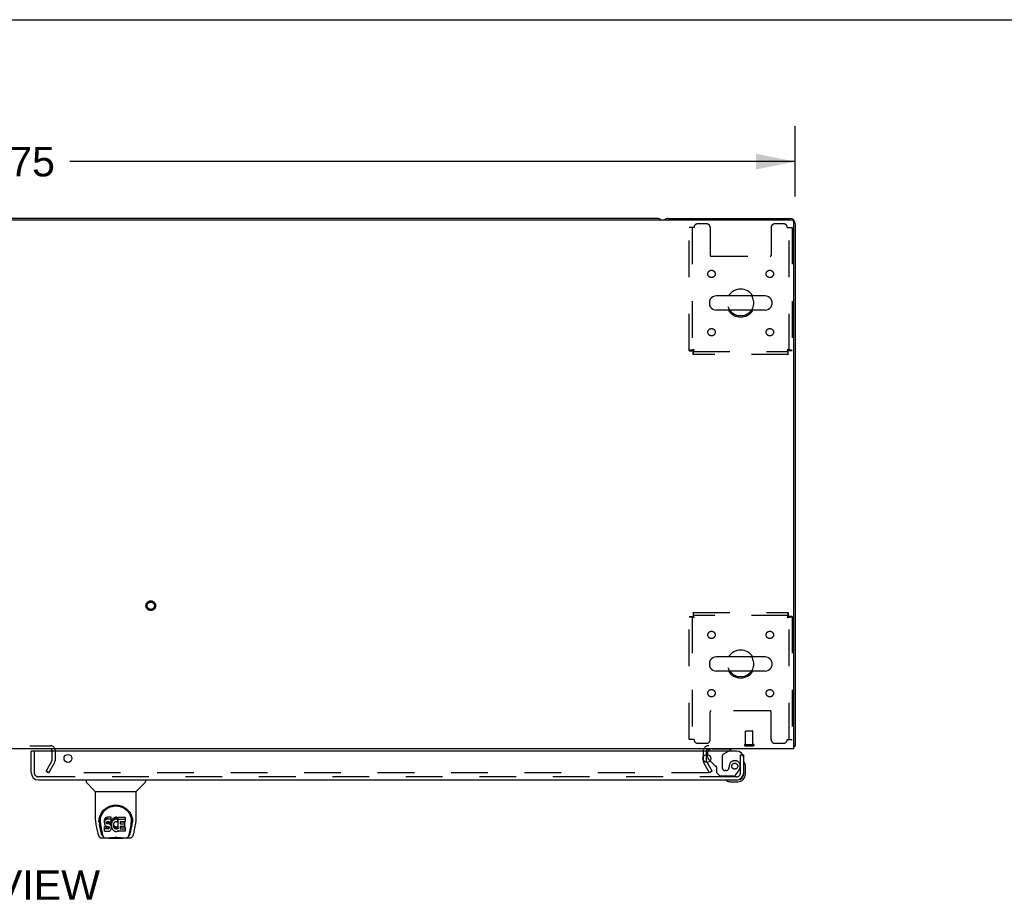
# Model space of a CAD drawing. Header units: inches. Extents: x 0 to 227, y 0 to 147.
# Tile 75 of 83: x 79 to 112, y 117 to 147. Entities that reach past the tile are written whole.
import ezdxf

# ---------------------------------------------------------------- set-up
doc = ezdxf.new("R2010")
doc.units = ezdxf.units.IN
doc.header["$LTSCALE"] = 12.466667
doc.header["$MEASUREMENT"] = 0
doc.linetypes.add('HIDDEN', pattern=[0.2, 0.1, -0.1])
doc.layers.get('0').update_dxf_attribs({"linetype": 'CONTINUOUS'})
for name, color, linetype in [('DEFAULT_2', 8, 'HIDDEN'), ('DIMENSIONS', 7, 'CONTINUOUS'), ('RIGHTHAND_DOOR_ASSEMBLY', 7, 'CONTINUOUS')]:
    doc.layers.add(name, color=color, linetype=linetype)
doc.styles.get("Standard").update_dxf_attribs({"font": 'arial.ttf'})
doc.dimstyles.new('DIMSTYLE_1', dxfattribs={"dimtxt": 1, "dimasz": 1.333333, "dimexe": 0.09, "dimexo": 0.07, "dimgap": 0.0375, "dimtad": 0, "dimtih": 1, "dimtoh": 1, "dimzin": 4, "dimdsep": 46, "dimtxsty": 'Standard', "dimblk": '_FILLED', "dimblk1": '_FILLED', "dimblk2": '_FILLED', "dimcen": 0.09, "dimadec": 3, "dimazin": 1, "dimtfac": 1, "dimtdec": 3, "dimtofl": 0, "dimtmove": 0, "dimatfit": 3, "dimldrblk": '_FILLED', "dimfxl": 0, "dimtolj": 1, "dimtzin": 4, "dimarcsym": 0})

# ---------------------------------------------------------------- blocks, each defined once
blk = doc.blocks.new('_FILLED')
at = {"color": 0, "linetype": 'ByBlock'}
blk.add_solid([(0, 0), (-1, 0.2), (-1, -0.2)], dxfattribs=at)
blk = doc.blocks.new('*D1')
at = {"layer": 'DIMENSIONS', "color": 2, "linetype": 'Continuous'}
for p, q in [((51.397, 140.669), (51.397, 143.049)), ((105.147, 140.669), (105.147, 143.049)), ((51.397, 141.849), (76.025, 141.849)), ((105.147, 141.849), (80.519, 141.849))]:
    blk.add_line(p, q, dxfattribs=at)
at = {"layer": 'DIMENSIONS', "color": 2, "linetype": 'Continuous', "xscale": 1.3333333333, "yscale": 1.3333333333, "zscale": 1.3333333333, "rotation": 180}
blk.add_blockref('_FILLED', (51.397, 141.849), dxfattribs=at)
at = {"layer": 'DIMENSIONS', "color": 2, "linetype": 'Continuous', "xscale": 1.3333333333, "yscale": 1.3333333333, "zscale": 1.3333333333}
blk.add_blockref('_FILLED', (105.147, 141.849), dxfattribs=at)
at = {"layer": 'DIMENSIONS', "color": 2, "linetype": 'Continuous', "insert": (78.272, 142.349), "char_height": 1, "width": 3.49442, "attachment_point": 2, "line_spacing_factor": 0.9}
blk.add_mtext('53.75', dxfattribs=at)

msp = doc.modelspace()

# ---------------------------------------------------------------- linework, layer by layer
at = {"color": 7, "linetype": 'Continuous'}
for p, q in [((0, 146.667), (226.667, 146.667)), ((100.458, 139.925), (56.086, 139.925)), ((102.239, 137.113), (102.239, 136.986)), ((104.125, 137.291), (102.462, 137.291)), ((104.347, 137.113), (104.347, 136.986)), ((104.125, 136.808), (102.462, 136.808)), ((104.125, 125.041), (102.462, 125.041)), ((102.239, 124.863), (102.239, 124.736)), ((104.347, 124.863), (104.347, 124.736)), ((104.125, 124.558), (102.462, 124.558)), ((105.095, 122.029), (105.147, 122.029)), ((105.107, 121.997), (105.095, 122.005))]:
    msp.add_line(p, q, dxfattribs=at)
at = {"color": 3, "linetype": 'Continuous'}
for p, q in [((51.509, 139.873), (105.035, 139.873)), ((100.836, 139.925), (104.958, 139.925)), ((105.095, 121.925), (105.095, 139.813)), ((105.147, 139.736), (105.147, 122.029)), ((105.095, 121.925), (51.449, 121.925)), ((79.918, 121.873), (79.918, 121.846))]:
    msp.add_line(p, q, dxfattribs=at)
for points in [[(105.107, 121.997), (105.108, 121.998), (105.11, 122), (105.113, 122.002), (105.115, 122.004), (105.118, 122.006), (105.121, 122.007), (105.124, 122.009), (105.13, 122.012)], [(105.13, 122.012), (105.133, 122.013), (105.136, 122.015), (105.138, 122.016), (105.14, 122.018), (105.142, 122.019), (105.144, 122.021), (105.145, 122.023), (105.146, 122.024), (105.147, 122.026), (105.147, 122.027), (105.147, 122.029)]]:
    msp.add_lwpolyline(points, dxfattribs=at)
at = {"color": 7, "linetype": 'Continuous'}
for centre, radius, start, end in [((100.458, 139.736), 0.189, 46.5797, 90), ((103.293, 137.05), 0.475, 30.5571, 149.4429), ((102.364, 137.113), 0.125, 146.8152, 180), ((102.462, 137.05), 0.241, 90, 146.8152), ((104.125, 137.05), 0.241, 33.1848, 90), ((104.222, 137.113), 0.125, 0, 33.1848), ((102.364, 136.986), 0.125, 180, 213.1848), ((102.462, 137.05), 0.241, 213.1848, 270), ((103.293, 137.05), 0.475, 210.5571, 329.4429), ((104.125, 137.05), 0.241, 270, 326.8152), ((104.222, 136.986), 0.125, 326.8152, 360), ((102.462, 124.8), 0.241, 90, 146.8152), ((103.293, 124.8), 0.475, 30.5571, 149.4429), ((104.125, 124.8), 0.241, 33.1848, 90), ((102.364, 124.863), 0.125, 146.8152, 180), ((102.364, 124.736), 0.125, 180, 213.1848), ((102.462, 124.8), 0.241, 213.1848, 270), ((104.125, 124.8), 0.241, 270, 326.8152), ((104.222, 124.863), 0.125, 0, 33.1848), ((104.222, 124.736), 0.125, 326.8152, 360), ((103.293, 124.8), 0.475, 210.5571, 329.4429)]:
    msp.add_arc(centre, radius, start, end, dxfattribs=at)
at = {"color": 3, "linetype": 'Continuous'}
for centre, radius, start, end in [((100.836, 139.736), 0.189, 90, 133.513), ((104.958, 139.736), 0.189, 0, 90), ((105.035, 139.813), 0.06, 0, 90), ((104.958, 122.114), 0.189, 316.4873, 321.7194), ((102.211, 121.84), 0.085, 90, 175.9511)]:
    msp.add_arc(centre, radius, start, end, dxfattribs=at)
at = {"layer": 'DEFAULT_2', "color": 8, "linetype": 'HIDDEN'}
for p, q in [((102.137, 139.737), (101.835, 139.737)), ((104.751, 139.737), (104.45, 139.737)), ((101.71, 139.612), (101.543, 139.612)), ((101.543, 135.434), (101.543, 139.612)), ((101.647, 139.612), (101.647, 135.434)), ((102.262, 139.612), (102.262, 138.667)), ((104.325, 139.612), (104.325, 138.667)), ((104.876, 139.612), (105.043, 139.612)), ((104.939, 135.434), (104.939, 139.612)), ((105.043, 139.612), (105.043, 135.434)), ((102.292, 138.637), (104.295, 138.637)), ((101.543, 135.434), (101.647, 135.434)), ((101.677, 135.404), (104.909, 135.404)), ((101.677, 135.3), (101.677, 135.404)), ((104.909, 135.3), (104.909, 135.404)), ((105.043, 135.434), (104.939, 135.434)), ((104.909, 135.3), (101.677, 135.3)), ((101.543, 126.416), (101.647, 126.416)), ((101.543, 122.237), (101.543, 126.416)), ((101.647, 126.416), (101.647, 122.237)), ((101.677, 126.55), (104.909, 126.55)), ((101.677, 126.55), (101.677, 126.446)), ((104.909, 126.446), (101.677, 126.446)), ((104.909, 126.55), (104.909, 126.446)), ((105.043, 126.416), (104.939, 126.416)), ((104.939, 122.237), (104.939, 126.416)), ((105.043, 126.416), (105.043, 122.237)), ((102.262, 122.237), (102.262, 123.182)), ((104.295, 123.212), (102.292, 123.212)), ((104.325, 122.237), (104.325, 123.182)), ((103.461, 122.072), (103.461, 122.519)), ((103.471, 122.529), (103.699, 122.529)), ((103.709, 122.072), (103.709, 122.519)), ((76.676, 122.029), (79.868, 122.029)), ((101.71, 122.237), (101.543, 122.237)), ((101.835, 122.112), (102.137, 122.112)), ((103.443, 122.072), (103.727, 122.072)), ((103.443, 122.029), (103.727, 122.029)), ((104.45, 122.112), (104.751, 122.112)), ((104.876, 122.237), (105.043, 122.237)), ((79.918, 121.846), (79.918, 121.52)), ((79.918, 121.84), (79.918, 121.52)), ((80.022, 121.875), (80.022, 121.52)), ((102.022, 121.84), (102.022, 121.52)), ((102.126, 121.84), (102.126, 121.52)), ((79.718, 121.164), (79.914, 121.504)), ((79.808, 121.112), (80.004, 121.452)), ((102.237, 121.112), (102.041, 121.452)), ((102.327, 121.164), (102.131, 121.504)), ((79.808, 121.112), (79.718, 121.164)), ((102.191, 121.112), (79.741, 121.112)), ((102.327, 121.164), (102.237, 121.112))]:
    msp.add_line(p, q, dxfattribs=at)
for points in [[(101.71, 135.467), (101.692, 135.464), (101.673, 135.462), (101.655, 135.46), (101.638, 135.457), (101.621, 135.455), (101.606, 135.452), (101.592, 135.45), (101.58, 135.448), (101.569, 135.445), (101.56, 135.443), (101.553, 135.441), (101.547, 135.438), (101.544, 135.436), (101.543, 135.434)], [(101.71, 135.467), (101.703, 135.464), (101.696, 135.462), (101.689, 135.46), (101.683, 135.457), (101.677, 135.455), (101.671, 135.452), (101.666, 135.45), (101.661, 135.448), (101.657, 135.445), (101.654, 135.443), (101.651, 135.441), (101.649, 135.438), (101.648, 135.436), (101.647, 135.434)], [(101.677, 135.3), (101.68, 135.301), (101.682, 135.304), (101.684, 135.309), (101.687, 135.316), (101.689, 135.325), (101.691, 135.336), (101.694, 135.349), (101.696, 135.362), (101.698, 135.378), (101.701, 135.394), (101.703, 135.411), (101.706, 135.429), (101.708, 135.448), (101.71, 135.467)], [(101.677, 135.404), (101.68, 135.404), (101.682, 135.405), (101.684, 135.407), (101.687, 135.41), (101.689, 135.413), (101.691, 135.417), (101.694, 135.422), (101.696, 135.427), (101.698, 135.433), (101.701, 135.439), (101.703, 135.446), (101.706, 135.453), (101.708, 135.46), (101.71, 135.467)], [(105.043, 135.434), (105.042, 135.436), (105.039, 135.438), (105.034, 135.441), (105.027, 135.443), (105.018, 135.445), (105.007, 135.448), (104.994, 135.45), (104.98, 135.452), (104.965, 135.455), (104.949, 135.457), (104.931, 135.46), (104.913, 135.462), (104.895, 135.464), (104.876, 135.467)], [(104.876, 135.467), (104.879, 135.46), (104.881, 135.453), (104.883, 135.446), (104.886, 135.439), (104.888, 135.433), (104.89, 135.427), (104.893, 135.422), (104.895, 135.417), (104.897, 135.413), (104.9, 135.41), (104.902, 135.407), (104.905, 135.405), (104.907, 135.404), (104.909, 135.404)], [(104.939, 135.434), (104.939, 135.436), (104.938, 135.438), (104.936, 135.441), (104.933, 135.443), (104.93, 135.445), (104.926, 135.448), (104.921, 135.45), (104.916, 135.452), (104.91, 135.455), (104.904, 135.457), (104.897, 135.46), (104.89, 135.462), (104.883, 135.464), (104.876, 135.467)], [(104.876, 135.467), (104.879, 135.448), (104.881, 135.429), (104.883, 135.411), (104.886, 135.394), (104.888, 135.378), (104.89, 135.362), (104.893, 135.349), (104.895, 135.336), (104.897, 135.325), (104.9, 135.316), (104.902, 135.309), (104.905, 135.304), (104.907, 135.301), (104.909, 135.3)], [(101.543, 126.416), (101.544, 126.413), (101.547, 126.411), (101.553, 126.409), (101.56, 126.406), (101.569, 126.404), (101.58, 126.401), (101.592, 126.399), (101.606, 126.397), (101.621, 126.394), (101.638, 126.392), (101.655, 126.39), (101.673, 126.387), (101.692, 126.385), (101.71, 126.383)], [(101.647, 126.416), (101.648, 126.413), (101.649, 126.411), (101.651, 126.409), (101.654, 126.406), (101.657, 126.404), (101.661, 126.401), (101.666, 126.399), (101.671, 126.397), (101.677, 126.394), (101.683, 126.392), (101.689, 126.39), (101.696, 126.387), (101.703, 126.385), (101.71, 126.383)], [(101.71, 126.383), (101.708, 126.401), (101.706, 126.42), (101.703, 126.438), (101.701, 126.455), (101.698, 126.471), (101.696, 126.487), (101.694, 126.501), (101.691, 126.513), (101.689, 126.524), (101.687, 126.533), (101.684, 126.54), (101.682, 126.545), (101.68, 126.549), (101.677, 126.55)], [(101.71, 126.383), (101.708, 126.39), (101.706, 126.397), (101.703, 126.403), (101.701, 126.41), (101.698, 126.416), (101.696, 126.422), (101.694, 126.427), (101.691, 126.432), (101.689, 126.436), (101.687, 126.439), (101.684, 126.442), (101.682, 126.444), (101.68, 126.445), (101.677, 126.446)], [(104.909, 126.55), (104.907, 126.549), (104.905, 126.545), (104.902, 126.54), (104.9, 126.533), (104.897, 126.524), (104.895, 126.513), (104.893, 126.501), (104.89, 126.487), (104.888, 126.471), (104.886, 126.455), (104.883, 126.438), (104.881, 126.42), (104.879, 126.401), (104.876, 126.383)], [(104.909, 126.446), (104.907, 126.445), (104.905, 126.444), (104.902, 126.442), (104.9, 126.439), (104.897, 126.436), (104.895, 126.432), (104.893, 126.427), (104.89, 126.422), (104.888, 126.416), (104.886, 126.41), (104.883, 126.403), (104.881, 126.397), (104.879, 126.39), (104.876, 126.383)], [(104.876, 126.383), (104.895, 126.385), (104.913, 126.387), (104.931, 126.39), (104.949, 126.392), (104.965, 126.394), (104.98, 126.397), (104.994, 126.399), (105.007, 126.401), (105.018, 126.404), (105.027, 126.406), (105.034, 126.409), (105.039, 126.411), (105.042, 126.413), (105.043, 126.416)], [(104.876, 126.383), (104.883, 126.385), (104.89, 126.387), (104.897, 126.39), (104.904, 126.392), (104.91, 126.394), (104.916, 126.397), (104.921, 126.399), (104.926, 126.401), (104.93, 126.404), (104.933, 126.406), (104.936, 126.409), (104.938, 126.411), (104.939, 126.413), (104.939, 126.416)], [(102.211, 121.129), (102.211, 121.129), (102.211, 121.127), (102.21, 121.125), (102.21, 121.123), (102.209, 121.122), (102.208, 121.12), (102.207, 121.119), (102.205, 121.118), (102.204, 121.116), (102.202, 121.115), (102.2, 121.114), (102.199, 121.113), (102.197, 121.113), (102.195, 121.112), (102.193, 121.112), (102.191, 121.112)], [(102.209, 121.137), (102.209, 121.136), (102.21, 121.134), (102.21, 121.132), (102.211, 121.13), (102.211, 121.129)]]:
    msp.add_lwpolyline(points, dxfattribs=at)
for centre, radius in [((102.304, 138.039), 0.125), ((104.283, 138.039), 0.125), ((103.293, 137.05), 0.438), ((102.304, 136.06), 0.125), ((104.283, 136.06), 0.125), ((83.272, 126.779), 0.164), ((83.272, 126.779), 0.124), ((102.304, 125.789), 0.125), ((104.283, 125.789), 0.125), ((103.293, 124.8), 0.438), ((102.304, 123.81), 0.125), ((104.283, 123.81), 0.125)]:
    msp.add_circle(centre, radius, dxfattribs=at)
for centre, radius, start, end in [((101.835, 139.612), 0.125, 90, 180), ((102.137, 139.612), 0.125, 0, 90), ((104.45, 139.612), 0.125, 90, 180), ((104.751, 139.612), 0.125, 0, 90), ((102.292, 138.667), 0.03, 180, 270), ((104.295, 138.667), 0.03, 270, 360), ((102.292, 123.182), 0.03, 90, 180), ((104.295, 123.182), 0.03, 0, 90), ((103.471, 122.519), 0.01, 90, 180), ((103.699, 122.519), 0.01, 0, 90), ((79.868, 121.875), 0.154, 0, 90), ((101.835, 122.237), 0.125, 180, 270), ((102.211, 121.84), 0.189, 90, 180), ((102.137, 122.237), 0.125, 270, 360), ((103.443, 122.05), 0.0215, 90, 270), ((103.727, 122.05), 0.0215, 270, 90), ((104.45, 122.237), 0.125, 180, 270), ((104.751, 122.237), 0.125, 270, 360), ((79.868, 121.875), 0.05, 0, 90), ((102.211, 121.84), 0.085, 175.9511, 180), ((79.885, 121.52), 0.033, 330, 360), ((79.885, 121.52), 0.137, 330, 360), ((102.159, 121.52), 0.137, 180, 210), ((102.159, 121.52), 0.033, 180, 210)]:
    msp.add_arc(centre, radius, start, end, dxfattribs=at)
at = {"layer": 'RIGHTHAND_DOOR_ASSEMBLY', "color": 7, "linetype": 'Continuous'}
for p, q in [((79.23, 121.846), (79.21, 121.846)), ((102.168, 121.645), (102.168, 121.727)), ((102.886, 121.846), (102.955, 121.886)), ((102.955, 121.925), (102.955, 121.886)), ((103.364, 121.721), (103.397, 121.721)), ((102.255, 121.517), (102.198, 121.574)), ((103.457, 121.326), (103.454, 121.364)), ((103.457, 121.07), (103.457, 121.326)), ((103.397, 121.07), (103.397, 121.113)), ((81.081, 120.867), (81.081, 120.804)), ((81.39, 120.479), (81.092, 120.776)), ((82.78, 120.479), (83.077, 120.776)), ((83.089, 120.867), (83.089, 120.804)), ((102.9, 120.809), (102.938, 120.807)), ((102.938, 120.807), (103.194, 120.807)), ((103.151, 120.867), (103.194, 120.867)), ((81.396, 120.473), (82.774, 120.473)), ((81.396, 119.501), (81.396, 120.473)), ((82.774, 119.502), (82.774, 120.473)), ((81.411, 119.358), (81.476, 119.053)), ((81.514, 119.446), (81.514, 119.446)), ((81.521, 119.533), (81.52, 119.469)), ((81.583, 119.081), (81.53, 119.351)), ((81.558, 119.459), (81.558, 119.436)), ((81.567, 119.338), (81.624, 119.045)), ((81.7, 119.505), (81.699, 119.481)), ((81.699, 119.414), (81.699, 119.481)), ((81.7, 119.438), (81.699, 119.414)), ((81.699, 119.414), (81.699, 119.39)), ((81.699, 119.39), (81.703, 119.367)), ((81.706, 119.528), (81.7, 119.505)), ((81.7, 119.438), (81.7, 119.505)), ((81.706, 119.461), (81.7, 119.438)), ((81.703, 119.367), (81.712, 119.344)), ((81.715, 119.55), (81.706, 119.528)), ((81.706, 119.461), (81.706, 119.528)), ((81.715, 119.484), (81.706, 119.461)), ((81.712, 119.344), (81.725, 119.324)), ((81.729, 119.57), (81.715, 119.55)), ((81.715, 119.484), (81.715, 119.55)), ((81.729, 119.503), (81.715, 119.484)), ((81.725, 119.324), (81.741, 119.307)), ((81.737, 119.578), (81.729, 119.57)), ((81.729, 119.503), (81.729, 119.57)), ((81.737, 119.511), (81.729, 119.503)), ((81.747, 119.585), (81.737, 119.578)), ((81.737, 119.511), (81.737, 119.578)), ((81.747, 119.518), (81.737, 119.511)), ((81.741, 119.307), (81.761, 119.294)), ((81.768, 119.594), (81.747, 119.585)), ((81.747, 119.518), (81.747, 119.585)), ((81.768, 119.528), (81.747, 119.518)), ((81.792, 119.602), (81.768, 119.594)), ((81.768, 119.528), (81.768, 119.594)), ((81.792, 119.535), (81.768, 119.528)), ((81.77, 119.417), (81.772, 119.432)), ((81.77, 119.395), (81.77, 119.417)), ((81.77, 119.402), (81.77, 119.417)), ((81.77, 119.395), (81.77, 119.402)), ((81.773, 119.388), (81.77, 119.395)), ((81.772, 119.432), (81.776, 119.439)), ((81.773, 119.388), (81.773, 119.432)), ((81.777, 119.382), (81.773, 119.388)), ((81.776, 119.439), (81.781, 119.444)), ((81.777, 119.382), (81.777, 119.44)), ((81.783, 119.377), (81.777, 119.382)), ((81.781, 119.444), (81.796, 119.448)), ((81.798, 119.44), (81.783, 119.444)), ((81.783, 119.444), (81.783, 119.444)), ((81.783, 119.377), (81.783, 119.444)), ((81.798, 119.373), (81.783, 119.377)), ((81.931, 119.602), (81.792, 119.602)), ((81.792, 119.535), (81.792, 119.602)), ((81.931, 119.535), (81.792, 119.535)), ((81.796, 119.448), (81.811, 119.45)), ((81.822, 119.441), (81.798, 119.44)), ((81.798, 119.373), (81.798, 119.44)), ((81.822, 119.374), (81.798, 119.373)), ((81.811, 119.45), (81.923, 119.45)), ((81.846, 119.44), (81.822, 119.441)), ((81.822, 119.374), (81.822, 119.441)), ((81.846, 119.373), (81.822, 119.374)), ((81.869, 119.434), (81.846, 119.44)), ((81.846, 119.373), (81.846, 119.44)), ((81.869, 119.368), (81.846, 119.373)), ((81.88, 119.43), (81.869, 119.434)), ((81.869, 119.368), (81.869, 119.434)), ((81.88, 119.363), (81.869, 119.368)), ((81.89, 119.423), (81.88, 119.43)), ((81.88, 119.363), (81.88, 119.43)), ((81.89, 119.356), (81.88, 119.363)), ((81.907, 119.406), (81.89, 119.423)), ((81.89, 119.356), (81.89, 119.423)), ((81.907, 119.339), (81.89, 119.356)), ((81.92, 119.386), (81.907, 119.406)), ((81.907, 119.339), (81.907, 119.406)), ((81.92, 119.319), (81.907, 119.339)), ((81.93, 119.364), (81.92, 119.386)), ((81.92, 119.319), (81.92, 119.386)), ((81.93, 119.297), (81.92, 119.319)), ((81.923, 119.45), (81.929, 119.45)), ((81.929, 119.45), (81.931, 119.455)), ((81.931, 119.36), (81.93, 119.364)), ((81.93, 119.297), (81.93, 119.364)), ((81.933, 119.559), (81.931, 119.602)), ((81.931, 119.535), (81.931, 119.602)), ((81.933, 119.492), (81.931, 119.535)), ((81.931, 119.455), (81.932, 119.468)), ((81.935, 119.438), (81.931, 119.393)), ((81.931, 119.326), (81.931, 119.393)), ((81.935, 119.371), (81.931, 119.326)), ((81.931, 119.326), (81.932, 119.304)), ((81.932, 119.468), (81.933, 119.492)), ((81.933, 119.492), (81.933, 119.559)), ((81.94, 119.46), (81.935, 119.438)), ((81.935, 119.371), (81.935, 119.438)), ((81.94, 119.393), (81.935, 119.371)), ((81.946, 119.481), (81.94, 119.46)), ((81.94, 119.393), (81.94, 119.46)), ((81.946, 119.414), (81.94, 119.393)), ((81.954, 119.502), (81.946, 119.481)), ((81.946, 119.414), (81.946, 119.481)), ((81.954, 119.435), (81.946, 119.414)), ((81.965, 119.521), (81.954, 119.502)), ((81.954, 119.435), (81.954, 119.502)), ((81.965, 119.454), (81.954, 119.435)), ((81.978, 119.539), (81.965, 119.521)), ((81.965, 119.454), (81.965, 119.521)), ((81.978, 119.472), (81.965, 119.454)), ((81.993, 119.556), (81.978, 119.539)), ((81.978, 119.472), (81.978, 119.539)), ((81.993, 119.489), (81.978, 119.472)), ((82.009, 119.571), (81.993, 119.556)), ((81.993, 119.489), (81.993, 119.556)), ((82.009, 119.504), (81.993, 119.489)), ((82.001, 119.342), (82, 119.315)), ((82, 119.315), (82.002, 119.302)), ((82.004, 119.369), (82.001, 119.342)), ((82.002, 119.302), (82.002, 119.342)), ((82.003, 119.362), (82.005, 119.356)), ((82.008, 119.382), (82.004, 119.369)), ((82.005, 119.356), (82.015, 119.331)), ((82.005, 119.289), (82.005, 119.356)), ((82.014, 119.393), (82.008, 119.382)), ((82.027, 119.584), (82.009, 119.571)), ((82.009, 119.504), (82.009, 119.571)), ((82.027, 119.517), (82.009, 119.504)), ((82.028, 119.417), (82.014, 119.393)), ((82.015, 119.331), (82.028, 119.308)), ((82.015, 119.264), (82.015, 119.331)), ((82.048, 119.593), (82.027, 119.584)), ((82.027, 119.517), (82.027, 119.584)), ((82.048, 119.526), (82.027, 119.517)), ((82.036, 119.427), (82.028, 119.417)), ((82.028, 119.308), (82.037, 119.298)), ((82.028, 119.241), (82.028, 119.308)), ((82.047, 119.434), (82.036, 119.427)), ((82.072, 119.445), (82.047, 119.434)), ((82.069, 119.598), (82.048, 119.593)), ((82.048, 119.526), (82.048, 119.593)), ((82.069, 119.531), (82.048, 119.526)), ((82.091, 119.6), (82.069, 119.598)), ((82.069, 119.531), (82.069, 119.598)), ((82.091, 119.533), (82.069, 119.531)), ((82.085, 119.448), (82.072, 119.445)), ((82.098, 119.448), (82.085, 119.448)), ((82.091, 119.6), (82.114, 119.6)), ((82.091, 119.533), (82.091, 119.6)), ((82.114, 119.533), (82.091, 119.533)), ((82.111, 119.445), (82.098, 119.448)), ((82.124, 119.44), (82.111, 119.445)), ((82.125, 119.598), (82.114, 119.6)), ((82.114, 119.533), (82.114, 119.6)), ((82.125, 119.531), (82.114, 119.533)), ((82.136, 119.595), (82.125, 119.598)), ((82.125, 119.531), (82.125, 119.598)), ((82.136, 119.528), (82.125, 119.531)), ((82.156, 119.511), (82.13, 119.443)), ((82.154, 119.583), (82.136, 119.595)), ((82.136, 119.528), (82.136, 119.595)), ((82.154, 119.516), (82.136, 119.528)), ((82.154, 119.583), (82.154, 119.516)), ((82.156, 119.579), (82.156, 119.516)), ((82.165, 119.6), (82.401, 119.6)), ((82.165, 119.208), (82.165, 119.6)), ((82.165, 119.533), (82.401, 119.533)), ((82.235, 119.445), (82.235, 119.378)), ((82.401, 119.449), (82.239, 119.449)), ((82.239, 119.44), (82.37, 119.44)), ((82.239, 119.373), (82.37, 119.373)), ((82.375, 119.435), (82.375, 119.295)), ((82.406, 119.595), (82.406, 119.454)), ((82.545, 119.045), (82.602, 119.335)), ((82.586, 119.081), (82.639, 119.351)), ((82.602, 119.335), (82.603, 119.339)), ((82.649, 119.533), (82.65, 119.469)), ((82.656, 119.446), (82.656, 119.446)), ((82.694, 119.053), (82.759, 119.358)), ((81.635, 118.977), (81.642, 118.977)), ((81.64, 118.981), (81.644, 118.971)), ((81.644, 118.971), (81.644, 118.971)), ((81.701, 119.128), (81.701, 119.27)), ((81.765, 119.275), (81.706, 119.274)), ((81.706, 119.208), (81.706, 119.274)), ((81.765, 119.208), (81.706, 119.208)), ((81.706, 119.123), (81.85, 119.123)), ((81.761, 119.294), (81.772, 119.29)), ((81.826, 119.275), (81.765, 119.275)), ((81.765, 119.208), (81.765, 119.275)), ((81.826, 119.208), (81.765, 119.208)), ((81.772, 119.29), (81.784, 119.288)), ((81.784, 119.288), (81.831, 119.287)), ((81.841, 119.276), (81.826, 119.275)), ((81.826, 119.208), (81.826, 119.275)), ((81.841, 119.21), (81.826, 119.208)), ((81.831, 119.287), (81.839, 119.286)), ((81.839, 119.286), (81.846, 119.284)), ((81.847, 119.28), (81.841, 119.276)), ((81.841, 119.21), (81.841, 119.276)), ((81.847, 119.213), (81.841, 119.21)), ((81.846, 119.284), (81.852, 119.279)), ((81.849, 119.281), (81.847, 119.28)), ((81.847, 119.213), (81.847, 119.28)), ((81.853, 119.218), (81.847, 119.213)), ((81.85, 119.123), (81.862, 119.125)), ((81.852, 119.279), (81.857, 119.273)), ((81.853, 119.218), (81.853, 119.278)), ((81.862, 119.23), (81.853, 119.218)), ((81.857, 119.273), (81.863, 119.26)), ((81.862, 119.23), (81.862, 119.262)), ((81.865, 119.237), (81.862, 119.23)), ((81.862, 119.125), (81.873, 119.129)), ((81.863, 119.26), (81.866, 119.245)), ((81.865, 119.237), (81.865, 119.249)), ((81.866, 119.245), (81.865, 119.237)), ((81.873, 119.129), (81.893, 119.143)), ((81.893, 119.143), (81.91, 119.16)), ((81.91, 119.16), (81.917, 119.17)), ((81.917, 119.17), (81.922, 119.18)), ((81.922, 119.18), (81.931, 119.203)), ((81.936, 119.274), (81.93, 119.297)), ((81.931, 119.203), (81.937, 119.226)), ((81.932, 119.304), (81.935, 119.282)), ((81.935, 119.282), (81.939, 119.26)), ((81.939, 119.25), (81.936, 119.274)), ((81.937, 119.226), (81.939, 119.25)), ((81.939, 119.25), (81.939, 119.265)), ((81.939, 119.26), (81.946, 119.239)), ((81.946, 119.239), (81.968, 119.2)), ((81.968, 119.2), (81.98, 119.181)), ((81.98, 119.181), (81.995, 119.165)), ((81.995, 119.165), (82.012, 119.15)), ((82.002, 119.302), (82.005, 119.289)), ((82.005, 119.289), (82.015, 119.264)), ((82.012, 119.15), (82.029, 119.136)), ((82.015, 119.264), (82.028, 119.241)), ((82.028, 119.241), (82.037, 119.231)), ((82.029, 119.136), (82.039, 119.131)), ((82.037, 119.298), (82.047, 119.289)), ((82.037, 119.231), (82.037, 119.298)), ((82.037, 119.231), (82.047, 119.222)), ((82.039, 119.131), (82.05, 119.127)), ((82.047, 119.289), (82.058, 119.282)), ((82.047, 119.222), (82.047, 119.289)), ((82.047, 119.222), (82.058, 119.215)), ((82.05, 119.127), (82.071, 119.122)), ((82.058, 119.282), (82.071, 119.277)), ((82.058, 119.215), (82.058, 119.282)), ((82.058, 119.215), (82.071, 119.21)), ((82.071, 119.277), (82.084, 119.275)), ((82.071, 119.21), (82.071, 119.277)), ((82.071, 119.21), (82.084, 119.208)), ((82.071, 119.122), (82.093, 119.119)), ((82.084, 119.275), (82.097, 119.274)), ((82.084, 119.208), (82.084, 119.275)), ((82.084, 119.208), (82.097, 119.207)), ((82.093, 119.119), (82.115, 119.122)), ((82.097, 119.274), (82.11, 119.276)), ((82.097, 119.207), (82.097, 119.274)), ((82.097, 119.207), (82.11, 119.209)), ((82.11, 119.276), (82.123, 119.28)), ((82.11, 119.209), (82.11, 119.276)), ((82.11, 119.209), (82.123, 119.213)), ((82.115, 119.122), (82.137, 119.129)), ((82.123, 119.28), (82.135, 119.286)), ((82.123, 119.213), (82.123, 119.28)), ((82.123, 119.213), (82.135, 119.219)), ((82.135, 119.286), (82.146, 119.293)), ((82.135, 119.219), (82.135, 119.286)), ((82.135, 119.219), (82.146, 119.226)), ((82.137, 119.129), (82.156, 119.141)), ((82.146, 119.293), (82.146, 119.226)), ((82.153, 119.292), (82.165, 119.274)), ((82.153, 119.225), (82.165, 119.208)), ((82.166, 119.141), (82.156, 119.141)), ((82.156, 119.141), (82.156, 119.141)), ((82.166, 119.128), (82.166, 119.141)), ((82.402, 119.123), (82.171, 119.123)), ((82.236, 119.286), (82.236, 119.209)), ((82.37, 119.291), (82.24, 119.291)), ((82.24, 119.271), (82.402, 119.271)), ((82.24, 119.204), (82.402, 119.204)), ((82.406, 119.267), (82.406, 119.128)), ((82.525, 118.971), (82.526, 118.971)), ((82.526, 118.971), (82.529, 118.981)), ((82.528, 118.977), (82.535, 118.977)), ((81.6, 118.898), (81.827, 118.898)), ((81.687, 118.898), (81.68, 118.898)), ((81.687, 118.898), (81.685, 118.898)), ((81.847, 118.878), (81.826, 118.899)), ((82.323, 118.878), (81.847, 118.878)), ((82.323, 118.878), (82.343, 118.899)), ((82.343, 118.898), (82.569, 118.898)), ((82.484, 118.898), (82.483, 118.898))]:
    msp.add_line(p, q, dxfattribs=at)
at = {"layer": 'RIGHTHAND_DOOR_ASSEMBLY', "color": 3, "linetype": 'Continuous'}
for p, q in [((79.21, 121.113), (79.21, 121.846)), ((103.147, 121.846), (79.23, 121.846)), ((103.397, 121.113), (103.397, 121.721)), ((79.456, 120.867), (103.151, 120.867))]:
    msp.add_line(p, q, dxfattribs=at)
at = {"layer": 'RIGHTHAND_DOOR_ASSEMBLY', "color": 8, "linetype": 'HIDDEN'}
for p, q in [((79.314, 121.846), (79.314, 121.113)), ((102.168, 121.727), (102.168, 121.768)), ((102.325, 121.925), (102.955, 121.925)), ((102.667, 121.661), (102.667, 121.282)), ((102.717, 121.748), (102.886, 121.846)), ((103.293, 121.721), (103.364, 121.721)), ((103.293, 121.113), (103.293, 121.721)), ((102.417, 121.355), (102.255, 121.517)), ((102.475, 121.297), (102.475, 121.118)), ((102.475, 121.118), (102.601, 120.992)), ((103.053, 120.992), (102.601, 120.992)), ((102.798, 121.184), (102.765, 121.184)), ((102.896, 121.282), (102.896, 121.27)), ((103.117, 121.025), (103.219, 121.169)), ((103.151, 120.971), (79.456, 120.971))]:
    msp.add_line(p, q, dxfattribs=at)
at = {"layer": 'RIGHTHAND_DOOR_ASSEMBLY', "color": 7, "linetype": 'Continuous'}
for points in [[(81.514, 119.459), (81.517, 119.5), (81.523, 119.55), (81.534, 119.597), (81.548, 119.641), (81.565, 119.683), (81.585, 119.722), (81.608, 119.759), (81.633, 119.794), (81.66, 119.827), (81.689, 119.858), (81.721, 119.886), (81.755, 119.912), (81.79, 119.935), (81.828, 119.956), (81.868, 119.974), (81.909, 119.989), (81.952, 120.001), (81.995, 120.01), (82.04, 120.015), (82.085, 120.017), (82.13, 120.015), (82.175, 120.01), (82.219, 120.001), (82.261, 119.989), (82.303, 119.974), (82.342, 119.955), (82.38, 119.935), (82.416, 119.911), (82.449, 119.885), (82.481, 119.857), (82.51, 119.827), (82.537, 119.794), (82.562, 119.759), (82.585, 119.722), (82.604, 119.682), (82.621, 119.64), (82.636, 119.596), (82.646, 119.549), (82.653, 119.5), (82.655, 119.459)], [(81.558, 119.459), (81.558, 119.479), (81.56, 119.503), (81.562, 119.528), (81.566, 119.551), (81.571, 119.575), (81.576, 119.598), (81.583, 119.621), (81.591, 119.643), (81.6, 119.664), (81.609, 119.685), (81.619, 119.706), (81.63, 119.725), (81.642, 119.744), (81.654, 119.762), (81.667, 119.78), (81.68, 119.796), (81.693, 119.812), (81.707, 119.827), (81.722, 119.841), (81.736, 119.855), (81.751, 119.867), (81.767, 119.879), (81.782, 119.89), (81.798, 119.901), (81.813, 119.911), (81.829, 119.92), (81.845, 119.928), (81.861, 119.936), (81.877, 119.943), (81.893, 119.95), (81.909, 119.956), (81.925, 119.961), (81.941, 119.966), (81.957, 119.97), (81.973, 119.974), (81.988, 119.977), (82.004, 119.98), (82.02, 119.982), (82.036, 119.984), (82.052, 119.985), (82.068, 119.986), (82.084, 119.986), (82.1, 119.986), (82.116, 119.985), (82.132, 119.984), (82.148, 119.982), (82.164, 119.98), (82.18, 119.977), (82.196, 119.974), (82.212, 119.971), (82.228, 119.966), (82.244, 119.962), (82.26, 119.956), (82.276, 119.95), (82.292, 119.944), (82.308, 119.937), (82.324, 119.929), (82.34, 119.92), (82.355, 119.911), (82.371, 119.902), (82.387, 119.891), (82.402, 119.88), (82.417, 119.868), (82.432, 119.855), (82.447, 119.842), (82.461, 119.828), (82.476, 119.813), (82.489, 119.797), (82.503, 119.78), (82.515, 119.763), (82.528, 119.745), (82.539, 119.726), (82.55, 119.706), (82.56, 119.686), (82.57, 119.665), (82.578, 119.643), (82.586, 119.621), (82.593, 119.598), (82.599, 119.575), (82.603, 119.552), (82.607, 119.528), (82.61, 119.504), (82.611, 119.479), (82.612, 119.459)], [(81.396, 119.501), (81.397, 119.468), (81.4, 119.428), (81.405, 119.389), (81.411, 119.358)], [(81.514, 119.446), (81.514, 119.451), (81.514, 119.459)], [(81.558, 119.436), (81.558, 119.42), (81.56, 119.391), (81.563, 119.363), (81.567, 119.338)], [(82.603, 119.339), (82.603, 119.342), (82.604, 119.345), (82.604, 119.348), (82.605, 119.351), (82.605, 119.354), (82.606, 119.357), (82.606, 119.361), (82.607, 119.364), (82.607, 119.368), (82.608, 119.372), (82.608, 119.375), (82.609, 119.379), (82.609, 119.383), (82.609, 119.387), (82.61, 119.391), (82.61, 119.396), (82.61, 119.4), (82.611, 119.405), (82.611, 119.409), (82.611, 119.414), (82.611, 119.419), (82.612, 119.424), (82.612, 119.429), (82.612, 119.434), (82.612, 119.459)], [(82.655, 119.459), (82.656, 119.452), (82.656, 119.446)], [(82.759, 119.358), (82.764, 119.388), (82.77, 119.428), (82.773, 119.468), (82.774, 119.502)], [(81.476, 119.053), (81.479, 119.04), (81.484, 119.021), (81.489, 119.004), (81.494, 118.989), (81.5, 118.976), (81.505, 118.963), (81.512, 118.952), (81.519, 118.942), (81.527, 118.932), (81.536, 118.923), (81.547, 118.915), (81.558, 118.908), (81.57, 118.903), (81.583, 118.9), (81.597, 118.898), (81.6, 118.898)], [(81.624, 119.045), (81.627, 119.034), (81.63, 119.02), (81.633, 119.006), (81.637, 118.994), (81.64, 118.981)], [(81.706, 119.274), (81.705, 119.274), (81.705, 119.274), (81.704, 119.274), (81.704, 119.274), (81.703, 119.274), (81.703, 119.274), (81.703, 119.273), (81.702, 119.273), (81.702, 119.273), (81.702, 119.272), (81.702, 119.272), (81.701, 119.271), (81.701, 119.271), (81.701, 119.27)], [(81.706, 119.208), (81.705, 119.208), (81.705, 119.207), (81.704, 119.207), (81.704, 119.207), (81.703, 119.207), (81.703, 119.207), (81.703, 119.206), (81.702, 119.206), (81.702, 119.206), (81.702, 119.205), (81.702, 119.205), (81.701, 119.204), (81.701, 119.204), (81.701, 119.203)], [(82.529, 118.981), (82.533, 118.994), (82.537, 119.006), (82.54, 119.02), (82.543, 119.034), (82.545, 119.045)], [(82.569, 118.898), (82.572, 118.898), (82.585, 118.9), (82.598, 118.903), (82.611, 118.908), (82.622, 118.915), (82.633, 118.922), (82.642, 118.931), (82.65, 118.941), (82.657, 118.952), (82.664, 118.963), (82.67, 118.975), (82.676, 118.989), (82.681, 119.004), (82.686, 119.021), (82.691, 119.04), (82.694, 119.053)], [(81.644, 118.971), (81.649, 118.958), (81.656, 118.946), (81.662, 118.935), (81.669, 118.926), (81.676, 118.918), (81.684, 118.911), (81.693, 118.905), (81.703, 118.901), (81.713, 118.899), (81.721, 118.898)], [(81.801, 118.898), (81.822, 118.899), (81.844, 118.9), (81.867, 118.902), (81.892, 118.905), (81.918, 118.908), (81.944, 118.911), (81.972, 118.914), (82, 118.916), (82.029, 118.918), (82.058, 118.919), (82.087, 118.919), (82.116, 118.919), (82.146, 118.917), (82.174, 118.915), (82.202, 118.913), (82.229, 118.91), (82.255, 118.908), (82.28, 118.905), (82.304, 118.902), (82.327, 118.9), (82.348, 118.899), (82.368, 118.898)], [(81.801, 118.898), (81.823, 118.899), (81.85, 118.9), (81.877, 118.903), (81.906, 118.906), (81.935, 118.909), (81.964, 118.911), (81.993, 118.914), (82.023, 118.916), (82.054, 118.917), (82.084, 118.917), (82.115, 118.917), (82.145, 118.916), (82.175, 118.914), (82.205, 118.911), (82.234, 118.909), (82.263, 118.906), (82.292, 118.903), (82.319, 118.9), (82.346, 118.899), (82.368, 118.898)], [(82.449, 118.898), (82.457, 118.899), (82.467, 118.901), (82.476, 118.905), (82.485, 118.911), (82.494, 118.918), (82.501, 118.926), (82.508, 118.935), (82.514, 118.946), (82.52, 118.958), (82.525, 118.971)]]:
    msp.add_lwpolyline(points, dxfattribs=at)
at = {"layer": 'RIGHTHAND_DOOR_ASSEMBLY', "color": 3, "linetype": 'Continuous'}
for centre in [(80.46, 121.596), (102.147, 121.596)]:
    msp.add_circle(centre, 0.133, dxfattribs=at)
at = {"layer": 'RIGHTHAND_DOOR_ASSEMBLY', "color": 8, "linetype": 'HIDDEN'}
msp.add_circle((103.093, 121.334), 0.101, dxfattribs=at)
at = {"layer": 'RIGHTHAND_DOOR_ASSEMBLY', "color": 3, "linetype": 'Continuous'}
for centre, radius, start, end in [((79.23, 121.826), 0.02, 90, 180), ((103.147, 121.596), 0.25, 0, 90), ((79.456, 121.113), 0.246, 180, 270), ((103.151, 121.113), 0.246, 270, 360)]:
    msp.add_arc(centre, radius, start, end, dxfattribs=at)
at = {"layer": 'RIGHTHAND_DOOR_ASSEMBLY', "color": 8, "linetype": 'HIDDEN'}
for centre, radius, start, end in [((102.325, 121.768), 0.157, 150.1697, 180), ((102.767, 121.661), 0.1, 120.092, 180), ((102.487, 121.426), 0.1, 225, 248.3904), ((102.436, 121.297), 0.039, 0, 68.3904), ((103.289, 121.27), 0.393, 162.0702, 178.3401), ((103.093, 121.334), 0.187, 343.1561, 162.1518), ((79.456, 121.113), 0.142, 180, 270), ((102.765, 121.282), 0.098, 180, 270), ((102.798, 121.282), 0.098, 270, 360), ((103.053, 121.071), 0.079, 270, 324.9), ((103.151, 121.113), 0.142, 270, 360), ((102.903, 121.391), 0.386, 324.9, 343.1561)]:
    msp.add_arc(centre, radius, start, end, dxfattribs=at)
at = {"layer": 'RIGHTHAND_DOOR_ASSEMBLY', "color": 7, "linetype": 'Continuous'}
for centre, radius, start, end in [((102.268, 121.645), 0.1, 180, 225), ((102.325, 121.768), 0.157, 90, 150.1697), ((103.412, 121.447), 0.015, 96.3796, 180), ((103.409, 121.447), 0.015, 30.8899, 83.6204), ((103.207, 121.326), 0.25, 0, 30.8899), ((103.194, 121.07), 0.263, 270, 360), ((103.194, 121.07), 0.203, 270, 360), ((81.12, 120.804), 0.0394, 180, 225), ((83.049, 120.804), 0.0394, 315, 360), ((102.817, 120.852), 0.015, 90, 173.6204), ((102.817, 120.855), 0.015, 186.3796, 239.1101), ((102.938, 121.057), 0.25, 239.1101, 270), ((81.404, 120.493), 0.0197, 225, 262.5), ((82.766, 120.493), 0.0197, 277.5, 315)]:
    msp.add_arc(centre, radius, start, end, dxfattribs=at)
for centre, major_axis, ratio, start_param, end_param in [((82.085, 119.459), (0, 0.565), 0.999848, 1.137008, 1.76365), ((82.085, 119.459), (0, 0.565), 0.999848, 4.519536, 5.145564), ((82.125, 119.444), (0, 0.00448), 1, -3.557718, -1.937287), ((82.152, 119.579), (0.00448, 0), 1, 0.003891, 0.905353), ((82.152, 119.512), (0.00448, 0), 1, 5.916695, 7.188538), ((82.239, 119.445), (0.00448, 0), 1, 1.570796, 3.141593), ((82.239, 119.444), (0, 0.00448), 1, 1.96475, 3.141593), ((82.239, 119.378), (0.00448, 0), 1, -3.141593, -1.570796), ((82.37, 119.435), (0.00448, 0), 1, 0, 1.570796), ((82.37, 119.369), (0.00448, 0), 1, 0, 1.570796), ((82.401, 119.595), (0.00448, 0), 1, 0, 1.570796), ((82.401, 119.528), (0.00448, 0), 1, 0, 1.570796), ((82.401, 119.454), (0.00448, 0), 1, -1.570796, 0), ((81.641, 119.331), (0.007, 0.354), 0.213027, -3.923008, -3.13761), ((81.706, 119.128), (0.00483, 0), 1, -3.141593, -1.570796), ((82.149, 119.289), (0, 0.00448), 1, 0, 0.651783), ((82.149, 119.223), (0, 0.00448), 1, -0.975826, 0.651783), ((82.149, 119.289), (0.00448, 0), 1, 0.594971, 1.570796), ((82.171, 119.128), (0.00448, 0), 1, -3.141593, -1.570796), ((82.24, 119.286), (0.00448, 0), 1, 1.570796, 3.141593), ((82.24, 119.276), (0.00448, 0), 1, -3.141593, -1.570796), ((82.24, 119.209), (0.00448, 0), 1, -3.141593, -1.570796), ((82.37, 119.295), (0.00448, 0), 1, -1.570796, 0), ((82.402, 119.267), (0.00448, 0), 1, 0, 1.570796), ((82.402, 119.2), (0.00448, 0), 1, 0, 1.570796), ((82.402, 119.128), (0.00448, 0), 1, -1.570796, 0), ((82.529, 119.331), (-0.007, 0.354), 0.213027, -3.145575, -2.360177)]:
    msp.add_ellipse(centre, major_axis=major_axis, ratio=ratio, start_param=start_param, end_param=end_param, dxfattribs=at)

# ---------------------------------------------------------------- texts
at = {"layer": 'DIMENSIONS', "color": 2, "linetype": 'Continuous', "insert": (78.135, 117.799), "char_height": 1, "width": 6.81413, "attachment_point": 2, "line_spacing_factor": 0.9}
msp.add_mtext('TOP VIEW', dxfattribs=at)

# ---------------------------------------------------------------- dimensions: what is measured, and where the dimension line sits
at = {"layer": 'DIMENSIONS', "color": 2, "linetype": 'Continuous'}
dim = msp.add_linear_dim(base=(51.397, 141.849), p1=(105.147, 143.119), p2=(51.397, 143.119), angle=180, dimstyle='DIMSTYLE_1', dxfattribs=at)
dim.commit()
dim.dimension.update_dxf_attribs({"geometry": '*D1', "text_midpoint": (78.272, 141.843), "dimtype": 160})

doc.saveas('drawing.dxf')
